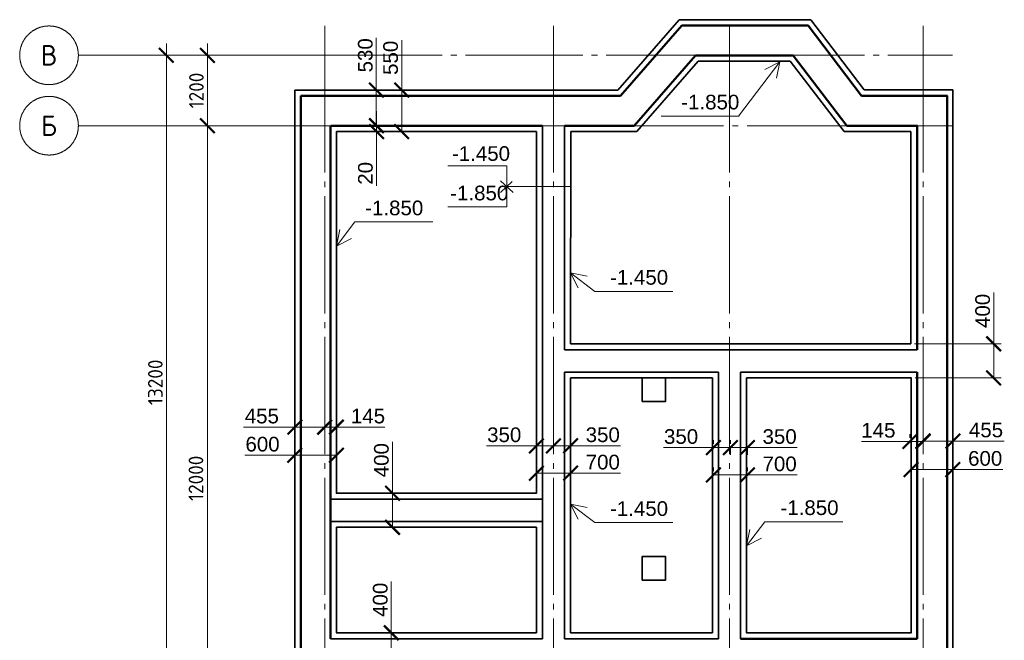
# Model space of a CAD drawing. Header units: millimetres. Extents: x -2096172177 to 2055029645, y -728784453 to 1899906214.
# Tile 78 of 109: x 3630674 to 3647459, y 1827455 to 1838034. Entities that reach past the tile are written whole.
import ezdxf
from ezdxf import colors
from ezdxf.entities.mleader import LeaderData, LeaderLine
from ezdxf.enums import TextEntityAlignment as Align
from ezdxf.math import Vec2, Vec3

# ---------------------------------------------------------------- set-up
doc = ezdxf.new("R2010")
doc.units = ezdxf.units.MM
doc.linetypes.add('DASHDOT_axis', pattern=[24, 20, -1.5, 1, -1.5])
for name, color, linetype, lineweight in [('Внутренние стены', 3, 'Continuous', 35), ('Наружные стены', 1, 'Continuous', 50), ('Размеры фундамент', 3, 'Continuous', 18), ('Толщины привязок', 130, 'Continuous', 18), ('Фундамент', 5, 'Continuous', 35)]:
    doc.layers.add(name, color=color, linetype=linetype, lineweight=lineweight)
doc.styles.add('GOST-2.304_Type-B', font='GOST Common.ttf')
doc.styles.get("Standard").update_dxf_attribs({"font": 'arial.ttf'})
doc.styles.add('стиль для стен', font='arial.ttf')
doc.dimstyles.new('Для размеров СТЕН', dxfattribs={"dimtxt": 2.5, "dimasz": 2.5, "dimexe": 1.25, "dimexo": 0.625, "dimtad": 1, "dimtxsty": 'стиль для стен', "dimblk": 'ARCHTICK', "dimcen": 2.5, "dimadec": 0, "dimazin": 0, "dimtfac": 1, "dimtmove": 0, "dimatfit": 3, "dimfxl": 1, "dimarcsym": 0})

# ---------------------------------------------------------------- blocks, each defined once
blk = doc.blocks.new('_ArchTick')
at = {"color": 0, "linetype": 'ByBlock', "const_width": 0.15}
blk.add_lwpolyline([(-0.5, -0.5), (0.5, 0.5)], dxfattribs=at)
blk = doc.blocks.new('*D640')
at = {"layer": 'Defpoints', "color": 0, "transparency": 16777216}
for p in [(1805402, 933711), (1805202, 933298), (1805402, 933298)]:
    blk.add_point(p, dxfattribs=at)
at = {"layer": 'Размеры фундамент', "color": 0, "lineweight": -2, "transparency": 16777216}
for p, q in [((1805202, 933360), (1805202, 933836)), ((1805402, 933360), (1805402, 933836)), ((1805202, 933711), (1805402, 933711)), ((1805402, 933711), (1806227, 933711))]:
    blk.add_line(p, q, dxfattribs=at)
at = {"layer": 'Размеры фундамент', "color": 0, "lineweight": -2, "transparency": 16777216, "xscale": 250, "yscale": 250, "zscale": 250, "rotation": 180}
blk.add_blockref('_ArchTick', (1805202, 933711), dxfattribs=at)
at = {"layer": 'Размеры фундамент', "color": 0, "lineweight": -2, "transparency": 16777216, "xscale": 250, "yscale": 250, "zscale": 250}
blk.add_blockref('_ArchTick', (1805402, 933711), dxfattribs=at)
at = {"layer": 'Размеры фундамент', "color": 0, "transparency": 16777216, "insert": (1805940, 933898), "char_height": 250, "attachment_point": 5, "style": 'стиль для стен'}
blk.add_mtext('145', dxfattribs=at)
blk = doc.blocks.new('*D641')
at = {"layer": 'Defpoints', "color": 0, "transparency": 16777216}
for p in [(1804692, 933711), (1804692, 933711), (1805202, 933711)]:
    blk.add_point(p, dxfattribs=at)
at = {"layer": 'Размеры фундамент', "color": 0, "lineweight": -2, "transparency": 16777216}
for p, q in [((1804692, 933773), (1804692, 933836)), ((1805202, 933773), (1805202, 933836)), ((1804692, 933711), (1803817, 933711)), ((1805202, 933711), (1804692, 933711))]:
    blk.add_line(p, q, dxfattribs=at)
at = {"layer": 'Размеры фундамент', "color": 0, "lineweight": -2, "transparency": 16777216, "xscale": 250, "yscale": 250, "zscale": 250, "rotation": 180}
blk.add_blockref('_ArchTick', (1804692, 933711), dxfattribs=at)
at = {"layer": 'Размеры фундамент', "color": 0, "lineweight": -2, "transparency": 16777216, "xscale": 250, "yscale": 250, "zscale": 250}
blk.add_blockref('_ArchTick', (1805202, 933711), dxfattribs=at)
at = {"layer": 'Размеры фундамент', "color": 0, "transparency": 16777216, "insert": (1804130, 933898), "char_height": 250, "attachment_point": 5, "style": 'стиль для стен'}
blk.add_mtext('455', dxfattribs=at)
blk = doc.blocks.new('*D642')
at = {"layer": 'Defpoints', "color": 0, "transparency": 16777216}
for p in [(1804692, 933232), (1804692, 933232), (1805402, 933232)]:
    blk.add_point(p, dxfattribs=at)
at = {"layer": 'Размеры фундамент', "color": 0, "lineweight": -2, "transparency": 16777216}
for p, q in [((1804692, 933294), (1804692, 933357)), ((1805402, 933294), (1805402, 933357)), ((1804692, 933232), (1803842, 933232)), ((1805402, 933232), (1804692, 933232))]:
    blk.add_line(p, q, dxfattribs=at)
at = {"layer": 'Размеры фундамент', "color": 0, "lineweight": -2, "transparency": 16777216, "xscale": 250, "yscale": 250, "zscale": 250, "rotation": 180}
blk.add_blockref('_ArchTick', (1804692, 933232), dxfattribs=at)
at = {"layer": 'Размеры фундамент', "color": 0, "lineweight": -2, "transparency": 16777216, "xscale": 250, "yscale": 250, "zscale": 250}
blk.add_blockref('_ArchTick', (1805402, 933232), dxfattribs=at)
at = {"layer": 'Размеры фундамент', "color": 0, "transparency": 16777216, "insert": (1804142, 933419), "char_height": 250, "attachment_point": 5, "style": 'стиль для стен'}
blk.add_mtext('600', dxfattribs=at)
blk = doc.blocks.new('*D643')
at = {"layer": 'Defpoints', "color": 0, "transparency": 16777216}
for p in [(1815177, 933467), (1815177, 933467), (1815402, 933467)]:
    blk.add_point(p, dxfattribs=at)
at = {"layer": 'Размеры фундамент', "color": 0, "lineweight": -2, "transparency": 16777216}
for p, q in [((1815177, 933530), (1815177, 933592)), ((1815402, 933530), (1815402, 933592)), ((1815177, 933467), (1814352, 933467)), ((1815402, 933467), (1815177, 933467))]:
    blk.add_line(p, q, dxfattribs=at)
at = {"layer": 'Размеры фундамент', "color": 0, "lineweight": -2, "transparency": 16777216, "xscale": 250, "yscale": 250, "zscale": 250, "rotation": 180}
blk.add_blockref('_ArchTick', (1815177, 933467), dxfattribs=at)
at = {"layer": 'Размеры фундамент', "color": 0, "lineweight": -2, "transparency": 16777216, "xscale": 250, "yscale": 250, "zscale": 250}
blk.add_blockref('_ArchTick', (1815402, 933467), dxfattribs=at)
at = {"layer": 'Размеры фундамент', "color": 0, "transparency": 16777216, "insert": (1814640, 933655), "char_height": 250, "attachment_point": 5, "style": 'стиль для стен'}
blk.add_mtext('145', dxfattribs=at)
blk = doc.blocks.new('*D644')
at = {"layer": 'Defpoints', "color": 0, "transparency": 16777216}
for p in [(1815198, 932988), (1815198, 932988), (1815908, 932988)]:
    blk.add_point(p, dxfattribs=at)
at = {"layer": 'Размеры фундамент', "color": 0, "lineweight": -2, "transparency": 16777216}
for p, q in [((1815198, 933051), (1815198, 933113)), ((1815908, 933051), (1815908, 933113)), ((1815198, 932988), (1815908, 932988)), ((1815908, 932988), (1816761, 932988))]:
    blk.add_line(p, q, dxfattribs=at)
at = {"layer": 'Размеры фундамент', "color": 0, "lineweight": -2, "transparency": 16777216, "xscale": 250, "yscale": 250, "zscale": 250, "rotation": 180}
blk.add_blockref('_ArchTick', (1815198, 932988), dxfattribs=at)
at = {"layer": 'Размеры фундамент', "color": 0, "lineweight": -2, "transparency": 16777216, "xscale": 250, "yscale": 250, "zscale": 250}
blk.add_blockref('_ArchTick', (1815908, 932988), dxfattribs=at)
at = {"layer": 'Размеры фундамент', "color": 0, "transparency": 16777216, "insert": (1816461, 933176), "char_height": 250, "attachment_point": 5, "style": 'стиль для стен'}
blk.add_mtext('600', dxfattribs=at)
blk = doc.blocks.new('*D645')
at = {"layer": 'Defpoints', "color": 0, "transparency": 16777216}
for p in [(1809102, 933449), (1809392, 933449), (1809392, 933392)]:
    blk.add_point(p, dxfattribs=at)
at = {"layer": 'Размеры фундамент', "color": 0, "lineweight": -2, "transparency": 16777216}
for p, q in [((1809102, 933392), (1809392, 933392)), ((1809102, 933387), (1809102, 933267)), ((1809392, 933392), (1810242, 933392)), ((1809392, 933387), (1809392, 933267))]:
    blk.add_line(p, q, dxfattribs=at)
at = {"layer": 'Размеры фундамент', "color": 0, "lineweight": -2, "transparency": 16777216, "xscale": 250, "yscale": 250, "zscale": 250, "rotation": 180}
blk.add_blockref('_ArchTick', (1809102, 933392), dxfattribs=at)
at = {"layer": 'Размеры фундамент', "color": 0, "lineweight": -2, "transparency": 16777216, "xscale": 250, "yscale": 250, "zscale": 250}
blk.add_blockref('_ArchTick', (1809392, 933392), dxfattribs=at)
at = {"layer": 'Размеры фундамент', "color": 0, "transparency": 16777216, "insert": (1809942, 933579), "char_height": 250, "attachment_point": 5, "style": 'стиль для стен'}
blk.add_mtext('350', dxfattribs=at)
blk = doc.blocks.new('*D646')
at = {"layer": 'Defpoints', "color": 0, "transparency": 16777216}
for p in [(1808812, 933392), (1808812, 933392), (1809102, 933392)]:
    blk.add_point(p, dxfattribs=at)
at = {"layer": 'Размеры фундамент', "color": 0, "lineweight": -2, "transparency": 16777216}
for p, q in [((1808812, 933454), (1808812, 933517)), ((1809102, 933454), (1809102, 933517)), ((1808812, 933392), (1807962, 933392)), ((1809102, 933392), (1808812, 933392))]:
    blk.add_line(p, q, dxfattribs=at)
at = {"layer": 'Размеры фундамент', "color": 0, "lineweight": -2, "transparency": 16777216, "xscale": 250, "yscale": 250, "zscale": 250, "rotation": 180}
blk.add_blockref('_ArchTick', (1808812, 933392), dxfattribs=at)
at = {"layer": 'Размеры фундамент', "color": 0, "lineweight": -2, "transparency": 16777216, "xscale": 250, "yscale": 250, "zscale": 250}
blk.add_blockref('_ArchTick', (1809102, 933392), dxfattribs=at)
at = {"layer": 'Размеры фундамент', "color": 0, "transparency": 16777216, "insert": (1808262, 933579), "char_height": 250, "attachment_point": 5, "style": 'стиль для стен'}
blk.add_mtext('350', dxfattribs=at)
blk = doc.blocks.new('*D647')
at = {"layer": 'Defpoints', "color": 0, "transparency": 16777216}
for p in [(1808812, 932926), (1809392, 932926), (1809392, 932926)]:
    blk.add_point(p, dxfattribs=at)
at = {"layer": 'Размеры фундамент', "color": 0, "lineweight": -2, "transparency": 16777216}
for p, q in [((1808812, 932988), (1808812, 933051)), ((1808812, 932926), (1809392, 932926)), ((1809392, 932988), (1809392, 933051)), ((1809392, 932926), (1810242, 932926))]:
    blk.add_line(p, q, dxfattribs=at)
at = {"layer": 'Размеры фундамент', "color": 0, "lineweight": -2, "transparency": 16777216, "xscale": 250, "yscale": 250, "zscale": 250, "rotation": 180}
blk.add_blockref('_ArchTick', (1808812, 932926), dxfattribs=at)
at = {"layer": 'Размеры фундамент', "color": 0, "lineweight": -2, "transparency": 16777216, "xscale": 250, "yscale": 250, "zscale": 250}
blk.add_blockref('_ArchTick', (1809392, 932926), dxfattribs=at)
at = {"layer": 'Размеры фундамент', "color": 0, "transparency": 16777216, "insert": (1809942, 933113), "char_height": 250, "attachment_point": 5, "style": 'стиль для стен'}
blk.add_mtext('700', dxfattribs=at)
blk = doc.blocks.new('*D648')
at = {"layer": 'Defpoints', "color": 0, "transparency": 16777216}
for p in [(1812117, 933418), (1812407, 933418), (1812407, 933361)]:
    blk.add_point(p, dxfattribs=at)
at = {"layer": 'Размеры фундамент', "color": 0, "lineweight": -2, "transparency": 16777216}
for p, q in [((1812117, 933361), (1812407, 933361)), ((1812117, 933356), (1812117, 933236)), ((1812407, 933361), (1813257, 933361)), ((1812407, 933356), (1812407, 933236))]:
    blk.add_line(p, q, dxfattribs=at)
at = {"layer": 'Размеры фундамент', "color": 0, "lineweight": -2, "transparency": 16777216, "xscale": 250, "yscale": 250, "zscale": 250, "rotation": 180}
blk.add_blockref('_ArchTick', (1812117, 933361), dxfattribs=at)
at = {"layer": 'Размеры фундамент', "color": 0, "lineweight": -2, "transparency": 16777216, "xscale": 250, "yscale": 250, "zscale": 250}
blk.add_blockref('_ArchTick', (1812407, 933361), dxfattribs=at)
at = {"layer": 'Размеры фундамент', "color": 0, "transparency": 16777216, "insert": (1812957, 933549), "char_height": 250, "attachment_point": 5, "style": 'стиль для стен'}
blk.add_mtext('350', dxfattribs=at)
blk = doc.blocks.new('*D649')
at = {"layer": 'Defpoints', "color": 0, "transparency": 16777216}
for p in [(1811827, 933361), (1811827, 933361), (1812117, 933361)]:
    blk.add_point(p, dxfattribs=at)
at = {"layer": 'Размеры фундамент', "color": 0, "lineweight": -2, "transparency": 16777216}
for p, q in [((1811827, 933424), (1811827, 933486)), ((1812117, 933424), (1812117, 933486)), ((1811827, 933361), (1810977, 933361)), ((1812117, 933361), (1811827, 933361))]:
    blk.add_line(p, q, dxfattribs=at)
at = {"layer": 'Размеры фундамент', "color": 0, "lineweight": -2, "transparency": 16777216, "xscale": 250, "yscale": 250, "zscale": 250, "rotation": 180}
blk.add_blockref('_ArchTick', (1811827, 933361), dxfattribs=at)
at = {"layer": 'Размеры фундамент', "color": 0, "lineweight": -2, "transparency": 16777216, "xscale": 250, "yscale": 250, "zscale": 250}
blk.add_blockref('_ArchTick', (1812117, 933361), dxfattribs=at)
at = {"layer": 'Размеры фундамент', "color": 0, "transparency": 16777216, "insert": (1811277, 933549), "char_height": 250, "attachment_point": 5, "style": 'стиль для стен'}
blk.add_mtext('350', dxfattribs=at)
blk = doc.blocks.new('*D650')
at = {"layer": 'Defpoints', "color": 0, "transparency": 16777216}
for p in [(1811827, 932895), (1812407, 932895), (1812407, 932895)]:
    blk.add_point(p, dxfattribs=at)
at = {"layer": 'Размеры фундамент', "color": 0, "lineweight": -2, "transparency": 16777216}
for p, q in [((1811827, 932958), (1811827, 933020)), ((1812407, 932958), (1812407, 933020)), ((1811827, 932895), (1812407, 932895)), ((1812407, 932895), (1813257, 932895))]:
    blk.add_line(p, q, dxfattribs=at)
at = {"layer": 'Размеры фундамент', "color": 0, "lineweight": -2, "transparency": 16777216, "xscale": 250, "yscale": 250, "zscale": 250, "rotation": 180}
blk.add_blockref('_ArchTick', (1811827, 932895), dxfattribs=at)
at = {"layer": 'Размеры фундамент', "color": 0, "lineweight": -2, "transparency": 16777216, "xscale": 250, "yscale": 250, "zscale": 250}
blk.add_blockref('_ArchTick', (1812407, 932895), dxfattribs=at)
at = {"layer": 'Размеры фундамент', "color": 0, "transparency": 16777216, "insert": (1812957, 933083), "char_height": 250, "attachment_point": 5, "style": 'стиль для стен'}
blk.add_mtext('700', dxfattribs=at)
blk = doc.blocks.new('*D651')
at = {"layer": 'Defpoints', "color": 0, "transparency": 16777216}
for p in [(1806082, 939456), (1806213, 939456), (1806213, 938849)]:
    blk.add_point(p, dxfattribs=at)
at = {"layer": 'Размеры фундамент', "color": 0, "lineweight": -2, "transparency": 16777216}
for p, q in [((1806082, 939456), (1806082, 940349)), ((1806151, 939456), (1805957, 939456)), ((1806082, 938849), (1806082, 939456)), ((1806151, 938849), (1805957, 938849))]:
    blk.add_line(p, q, dxfattribs=at)
at = {"layer": 'Размеры фундамент', "color": 0, "lineweight": -2, "transparency": 16777216, "xscale": 250, "yscale": 250, "zscale": 250}
for p, rotation in [((1806082, 939456), 90), ((1806082, 938849), 270)]:
    blk.add_blockref('_ArchTick', p, dxfattribs=dict(at, rotation=rotation))
at = {"layer": 'Размеры фундамент', "color": 0, "transparency": 16777216, "insert": (1805895, 940049), "char_height": 250, "attachment_point": 5, "rotation": 90, "style": 'стиль для стен'}
blk.add_mtext('530', dxfattribs=at)
blk = doc.blocks.new('*D652')
at = {"layer": 'Defpoints', "color": 0, "transparency": 16777216}
for p in [(1806106, 938849), (1806085, 938749), (1806087, 938749)]:
    blk.add_point(p, dxfattribs=at)
at = {"layer": 'Размеры фундамент', "color": 0, "lineweight": -2, "transparency": 16777216}
for p, q in [((1806085, 938849), (1806085, 939099)), ((1806044, 938849), (1805960, 938849)), ((1806085, 938849), (1806085, 938749)), ((1806024, 938749), (1805960, 938749)), ((1806085, 938749), (1806085, 937824))]:
    blk.add_line(p, q, dxfattribs=at)
at = {"layer": 'Размеры фундамент', "color": 0, "lineweight": -2, "transparency": 16777216, "xscale": 250, "yscale": 250, "zscale": 250}
for p, rotation in [((1806085, 938849), 270), ((1806085, 938749), 90)]:
    blk.add_blockref('_ArchTick', p, dxfattribs=dict(at, rotation=rotation))
at = {"layer": 'Размеры фундамент', "color": 0, "transparency": 16777216, "insert": (1805897, 938037), "char_height": 250, "attachment_point": 5, "rotation": 90, "style": 'стиль для стен'}
blk.add_mtext('20', dxfattribs=at)
blk = doc.blocks.new('*D653')
at = {"layer": 'Defpoints', "color": 0, "transparency": 16777216}
for p in [(1806514, 939456), (1806701, 939456), (1806701, 938749)]:
    blk.add_point(p, dxfattribs=at)
at = {"layer": 'Размеры фундамент', "color": 0, "lineweight": -2, "transparency": 16777216}
for p, q in [((1806514, 939456), (1806514, 940306)), ((1806639, 939456), (1806389, 939456)), ((1806514, 938749), (1806514, 939456)), ((1806638, 938749), (1806389, 938749))]:
    blk.add_line(p, q, dxfattribs=at)
at = {"layer": 'Размеры фундамент', "color": 0, "lineweight": -2, "transparency": 16777216, "xscale": 250, "yscale": 250, "zscale": 250}
for p, rotation in [((1806514, 939456), 90), ((1806514, 938749), 270)]:
    blk.add_blockref('_ArchTick', p, dxfattribs=dict(at, rotation=rotation))
at = {"layer": 'Размеры фундамент', "color": 0, "transparency": 16777216, "insert": (1806326, 940006), "char_height": 250, "attachment_point": 5, "rotation": 90, "style": 'стиль для стен'}
blk.add_mtext('550', dxfattribs=at)
blk = doc.blocks.new('*D654')
at = {"layer": 'Defpoints', "color": 0, "transparency": 16777216}
for p in [(1815402, 933765), (1815912, 933765), (1815912, 933474)]:
    blk.add_point(p, dxfattribs=at)
at = {"layer": 'Размеры фундамент', "color": 0, "lineweight": -2, "transparency": 16777216}
for p, q in [((1815402, 933703), (1815402, 933349)), ((1815912, 933703), (1815912, 933349)), ((1815402, 933474), (1815912, 933474)), ((1815912, 933474), (1816787, 933474))]:
    blk.add_line(p, q, dxfattribs=at)
at = {"layer": 'Размеры фундамент', "color": 0, "lineweight": -2, "transparency": 16777216, "xscale": 250, "yscale": 250, "zscale": 250, "rotation": 180}
blk.add_blockref('_ArchTick', (1815402, 933474), dxfattribs=at)
at = {"layer": 'Размеры фундамент', "color": 0, "lineweight": -2, "transparency": 16777216, "xscale": 250, "yscale": 250, "zscale": 250}
blk.add_blockref('_ArchTick', (1815912, 933474), dxfattribs=at)
at = {"layer": 'Размеры фундамент', "color": 0, "transparency": 16777216, "insert": (1816475, 933661), "char_height": 250, "attachment_point": 5, "style": 'стиль для стен'}
blk.add_mtext('455', dxfattribs=at)
blk = doc.blocks.new('*D655')
at = {"layer": 'Defpoints', "color": 0, "transparency": 16777216}
for p in [(1815196, 935130), (1816606, 935130), (1815202, 934549)]:
    blk.add_point(p, dxfattribs=at)
at = {"layer": 'Размеры фундамент', "color": 0, "lineweight": -2, "transparency": 16777216}
for p, q in [((1816606, 935130), (1816606, 936005)), ((1815259, 935130), (1816731, 935130)), ((1816606, 934549), (1816606, 935130)), ((1815265, 934549), (1816731, 934549))]:
    blk.add_line(p, q, dxfattribs=at)
at = {"layer": 'Размеры фундамент', "color": 0, "lineweight": -2, "transparency": 16777216, "xscale": 250, "yscale": 250, "zscale": 250}
for p, rotation in [((1816606, 935130), 90), ((1816606, 934549), 270)]:
    blk.add_blockref('_ArchTick', p, dxfattribs=dict(at, rotation=rotation))
at = {"layer": 'Размеры фундамент', "color": 0, "transparency": 16777216, "insert": (1816419, 935692), "char_height": 250, "attachment_point": 5, "rotation": 90, "style": 'стиль для стен'}
blk.add_mtext('400', dxfattribs=at)
blk = doc.blocks.new('*D656')
at = {"layer": 'Defpoints', "color": 0, "transparency": 16777216}
for p in [(1806337, 930204), (1806337, 930204), (1806337, 929494)]:
    blk.add_point(p, dxfattribs=at)
at = {"layer": 'Размеры фундамент', "color": 0, "lineweight": -2, "transparency": 16777216}
for p, q in [((1806337, 930204), (1806337, 931080)), ((1806337, 929494), (1806337, 930204)), ((1806400, 930204), (1806462, 930204)), ((1806400, 929494), (1806462, 929494))]:
    blk.add_line(p, q, dxfattribs=at)
at = {"layer": 'Размеры фундамент', "color": 0, "lineweight": -2, "transparency": 16777216, "xscale": 250, "yscale": 250, "zscale": 250}
for p, rotation in [((1806337, 930204), 90), ((1806337, 929494), 270)]:
    blk.add_blockref('_ArchTick', p, dxfattribs=dict(at, rotation=rotation))
at = {"layer": 'Размеры фундамент', "color": 0, "transparency": 16777216, "insert": (1806150, 930767), "char_height": 250, "attachment_point": 5, "rotation": 90, "style": 'стиль для стен'}
blk.add_mtext('400', dxfattribs=at)
blk = doc.blocks.new('*D657')
at = {"layer": 'Defpoints', "color": 0, "transparency": 16777216}
for p in [(1806198, 932584), (1806357, 932584), (1806198, 932004)]:
    blk.add_point(p, dxfattribs=at)
at = {"layer": 'Размеры фундамент', "color": 0, "lineweight": -2, "transparency": 16777216}
for p, q in [((1806357, 932584), (1806357, 933459)), ((1806260, 932584), (1806482, 932584)), ((1806357, 932004), (1806357, 932584)), ((1806260, 932004), (1806482, 932004))]:
    blk.add_line(p, q, dxfattribs=at)
at = {"layer": 'Размеры фундамент', "color": 0, "lineweight": -2, "transparency": 16777216, "xscale": 250, "yscale": 250, "zscale": 250}
for p, rotation in [((1806357, 932584), 90), ((1806357, 932004), 270)]:
    blk.add_blockref('_ArchTick', p, dxfattribs=dict(at, rotation=rotation))
at = {"layer": 'Размеры фундамент', "color": 0, "transparency": 16777216, "insert": (1806169, 933147), "char_height": 250, "attachment_point": 5, "rotation": 90, "style": 'стиль для стен'}
blk.add_mtext('400', dxfattribs=at)
blk = doc.blocks.new('Фасад (на основе 1 эт)')
at = {"linetype": 'DASHDOT_axis'}
for p, q in [((1805202.26, 940049.145), (1805202.26, 940549.145)), ((1809102.26, 940049.145), (1809102.26, 940549.145)), ((1812102.26, 940049.145), (1812102.26, 940549.145)), ((1815402.26, 940049.145), (1815402.26, 940549.145)), ((1802502.26, 926649.145), (1802502.26, 940249.145)), ((1803202.26, 940249.145), (1803202.26, 938649.145)), ((1802002.26, 940049.145), (1801002.26, 940049.145)), ((1805202.26, 940049.145), (1802002.26, 940049.145)), ((1802564.76, 940049.145), (1802627.26, 940049.145)), ((1803264.76, 940049.145), (1803327.26, 940049.145)), ((1815402.26, 940049.145), (1815902.26, 940049.145)), ((1803202.26, 939049.145), (1803202.26, 929649.145)), ((1802002.26, 938849.145), (1801002.26, 938849.145)), ((1805202.26, 938849.145), (1802002.26, 938849.145)), ((1803139.76, 938849.145), (1803077.26, 938849.145)), ((1803139.76, 938849.145), (1803077.26, 938849.145)), ((1815402.26, 938849.145), (1815902.26, 938849.145))]:
    blk.add_line(p, q, dxfattribs=at)
at = {"linetype": 'DASHDOT_axis', "lineweight": 15, "ltscale": 100}
for p, q in [((1805202.26, 940049.145), (1815402.26, 940049.145)), ((1805202.26, 938849.145), (1815402.26, 938849.145))]:
    blk.add_line(p, q, dxfattribs=at)
at = {"linetype": 'DASHDOT_axis', "lineweight": 20, "ltscale": 100}
for p, q in [((1805202.26, 940049.145), (1805202.26, 926849.145)), ((1809102.26, 940049.145), (1809102.26, 926849.145)), ((1812102.26, 940049.145), (1812102.26, 926849.145)), ((1815402.26, 940049.145), (1815402.26, 926849.145))]:
    blk.add_line(p, q, dxfattribs=at)
at = {"linetype": 'DASHDOT_axis'}
for centre in [(1800502.26, 940049.145), (1800502.26, 938849.145)]:
    blk.add_circle(centre, 500, dxfattribs=at)
at = {"layer": 'Внутренние стены'}
for p, q in [((1808912.26, 938849.145), (1808912.26, 930104.145)), ((1809292.26, 938849.145), (1809292.26, 935029.942)), ((1809292.26, 935029.942), (1813222.06, 935029.942)), ((1813222.06, 935029.942), (1815302.26, 935029.942)), ((1809292.26, 934649.942), (1809292.26, 930104.145)), ((1809292.26, 934649.942), (1811912.26, 934649.942)), ((1811912.26, 930104.145), (1811912.26, 934649.145)), ((1812292.26, 934649.942), (1813222.06, 934649.942)), ((1812292.26, 930104.145), (1812292.26, 934649.145)), ((1813222.06, 934649.942), (1815302.26, 934649.942)), ((1805302.26, 932484.145), (1808912.26, 932484.145)), ((1805302.26, 932104.145), (1808912.26, 932104.145)), ((1805302.26, 930104.145), (1808912.26, 930104.145)), ((1809292.26, 930104.145), (1811912.26, 930104.145))]:
    blk.add_line(p, q, dxfattribs=at)
at = {"layer": 'Наружные стены'}
for p, q in [((1810246.407, 939358.041), (1811288.898, 940556.459)), ((1811288.898, 940556.459), (1813442.714, 940556.459)), ((1813442.714, 940556.459), (1814351.976, 939358.041)), ((1810479.48, 938848.041), (1811521.213, 940046.459)), ((1811521.213, 940046.459), (1813189.483, 940046.459)), ((1813189.483, 940046.459), (1814104.237, 938848.041)), ((1804792.26, 926339.145), (1804792.26, 939359.145)), ((1804796.471, 939358.041), (1810246.407, 939358.041)), ((1814351.976, 939358.041), (1815816.471, 939358.041)), ((1815812.26, 939359.145), (1815812.26, 929594.145)), ((1805302.26, 930104.145), (1805302.26, 938849.145)), ((1805306.471, 938848.041), (1808912.26, 938848.041)), ((1809292.26, 938848.041), (1810479.48, 938848.041)), ((1814104.237, 938848.041), (1815306.471, 938848.041)), ((1815302.26, 938849.145), (1815302.26, 935029.942)), ((1815302.26, 934649.942), (1815302.26, 930104.145)), ((1815302.26, 930104.145), (1812292.26, 930104.145))]:
    blk.add_line(p, q, dxfattribs=at)
at = {"layer": 'Размеры фундамент'}
for p, q in [((1812958.106, 939940.684), (1812253.538, 939012.42)), ((1812958.106, 939940.684), (1812703.59, 939809.876)), ((1812958.106, 939940.684), (1812902.757, 939658.389)), ((1810940.213, 939013.254), (1812269.582, 939013.254)), ((1808305.194, 938165.331), (1807298.052, 938165.331)), ((1808305.194, 937468.095), (1808305.194, 938165.331)), ((1808412.903, 937709.582), (1808197.172, 937911.194)), ((1808198.154, 937709.53), (1808395.208, 937895.451)), ((1809394.802, 937810.76), (1808305.194, 937810.76)), ((1808305.194, 937468.095), (1807298.052, 937468.095)), ((1805402.26, 936794.877), (1805717.194, 937208.812)), ((1805717.194, 937208.812), (1807046.563, 937208.812)), ((1805402.26, 936794.877), (1805457.609, 937077.171)), ((1805402.26, 936794.877), (1805656.776, 936925.684)), ((1809393.358, 936340.234), (1809807.293, 936025.3)), ((1809393.358, 936340.234), (1809675.652, 936284.885)), ((1809393.358, 936340.234), (1809524.165, 936085.718)), ((1809807.293, 936025.3), (1811136.662, 936025.3)), ((1809392.26, 932398.198), (1809806.195, 932083.263)), ((1809392.26, 932398.198), (1809674.554, 932342.849)), ((1809392.26, 932398.198), (1809523.067, 932143.682)), ((1809806.195, 932083.263), (1811135.564, 932083.263)), ((1812392.26, 931684.969), (1812707.194, 932098.904)), ((1812707.194, 932098.904), (1814036.563, 932098.904)), ((1812392.26, 931684.969), (1812447.609, 931967.263)), ((1812392.26, 931684.969), (1812646.776, 931815.776))]:
    blk.add_line(p, q, dxfattribs=at)
at = {"layer": 'Фундамент'}
for p, q in [((1810201.676, 939455.625), (1811246.032, 940656.217)), ((1811246.032, 940656.217), (1813491.459, 940656.217)), ((1813491.459, 940656.217), (1814400.537, 939458.041)), ((1810524.412, 938748.041), (1811568.522, 939946.459)), ((1811568.522, 939946.459), (1813136.726, 939946.459)), ((1813136.726, 939946.459), (1814057.911, 938748.041)), ((1804692.26, 939456.663), (1810201.676, 939455.625)), ((1804692.26, 939456.663), (1804692.26, 926239.145)), ((1814400.537, 939458.041), (1815912.26, 939458.041)), ((1815912.26, 939458.041), (1815912.26, 929494.145)), ((1809392.37, 935129.942), (1809396.361, 938748.041)), ((1809396.361, 938748.041), (1810524.412, 938748.041)), ((1810524.412, 938748.041), (1810524.412, 938748.041)), ((1810524.412, 938748.041), (1810524.412, 938748.041)), ((1814057.911, 938748.041), (1815196.471, 938748.041)), ((1815196.471, 938748.041), (1815196.471, 935129.942)), ((1815196.471, 935129.942), (1809392.37, 935129.942)), ((1815306.471, 935129.942), (1815302.26, 935129.942))]:
    blk.add_line(p, q, dxfattribs=at)
for points in [[(1805402.26, 938749.145), (1808812.26, 938749.145), (1808812.26, 932584.145), (1805402.26, 932584.145)], [(1809392.26, 934549.942), (1811812.26, 934549.942), (1811812.26, 930204.145), (1809392.26, 930204.145)], [(1810612.26, 934149.145), (1811012.26, 934149.145), (1811012.26, 934549.145), (1810612.26, 934549.145)], [(1812392.26, 934549.145), (1815202.26, 934549.145), (1815202.26, 930204.145), (1812392.26, 930204.145)], [(1805402.26, 932004.145), (1808812.26, 932004.145), (1808812.26, 930204.145), (1805402.26, 930204.145)], [(1810612.475, 931104.145), (1811012.475, 931104.145), (1811012.475, 931504.145), (1810612.475, 931504.145)]]:
    blk.add_lwpolyline(points, close=True, dxfattribs=at)
at = {"linetype": 'DASHDOT_axis', "xscale": 250, "yscale": 250, "zscale": 250}
for p, rotation in [((1802502.26, 940049.145), 90), ((1803202.26, 940049.145), 90), ((1803202.26, 938849.145), 270), ((1803202.26, 938849.145), 90)]:
    blk.add_blockref('_ArchTick', p, dxfattribs=dict(at, rotation=rotation))
at = {"linetype": 'DASHDOT_axis', "style": 'GOST-2.304_Type-B'}
for s, p in [('В', (1800502.26, 940049.145)), ('Б', (1800502.26, 938849.145))]:
    blk.add_text(s, height=350, dxfattribs=at).set_placement(p, align=Align.MIDDLE_CENTER)
at = {"linetype": 'DASHDOT_axis', "char_height": 250, "attachment_point": 5, "rotation": 90, "style": 'GOST-2.304_Type-B', "bg_fill": 3, "box_fill_scale": 1.1, "bg_fill_color": 256, "bg_fill_true_color": 13158600, "bg_fill_transparency": 0}
for s, insert in [('1200', (1803014.76, 939449.145)), ('13200', (1802314.76, 934474.497)), ('12000', (1803007.302, 932838.294))]:
    blk.add_mtext(s, dxfattribs=dict(at, insert=insert))
at = {"layer": 'Размеры фундамент', "char_height": 250, "attachment_point": 1, "style": 'стиль для стен'}
for s, insert, width in [('-1.850', (1811279.874, 939376.89), 240.39411), ('-1.450', (1807370.954, 938499.787), 7.73926), ('-1.850', (1807341.052, 937826.761), 7.73926), ('-1.850', (1805891.909, 937572.448), 240.39411), ('-1.450', (1810066.497, 936388.936), 240.39411), ('-1.450', (1810065.399, 932446.899), 240.39411), ('-1.850', (1812971.508, 932462.54), 240.39411)]:
    blk.add_mtext(s, dxfattribs=dict(at, insert=insert, width=width))
at = {"layer": 'Размеры фундамент'}
for base, p1, p2, text, picture, middle in [((1806082.076, 939456.407), (1806213.119, 938849.145), (1806213.233, 939456.407), '530', '*D651', (1806082.076, 940049.145)), ((1806513.507, 939456.305), (1806700.874, 938749.145), (1806701.007, 939456.305), '550', '*D653', (1806513.507, 940006.305)), ((1806337.455, 930204.145), (1806337.455, 929494.145), (1806337.455, 930204.145), '400', '*D656', (1806337.455, 930767.365))]:
    dim = blk.add_linear_dim(base=base, p1=p1, p2=p2, angle=90, text=text, dimstyle='Для размеров СТЕН', dxfattribs=at)
    dim.commit()
    dim.dimension.update_dxf_attribs({"geometry": picture, "text_midpoint": middle, "dimtype": 128})
for base, p1, p2, text, picture, middle in [((1806084.648, 938749.145), (1806106.405, 938849.145), (1806086.814, 938749.145), '20', '*D652', (1805897.148, 938036.645)), ((1816606.252, 935129.942), (1815202.26, 934549.145), (1815196.471, 935129.942), '400', '*D655', (1816418.752, 935692.442)), ((1806356.909, 932584.145), (1806197.505, 932004.145), (1806197.505, 932584.145), '400', '*D657', (1806169.409, 933146.645))]:
    dim = blk.add_linear_dim(base=base, p1=p1, p2=p2, angle=90, text=text, dimstyle='Для размеров СТЕН', dxfattribs=at)
    dim.commit()
    dim.dimension.update_dxf_attribs({"geometry": picture, "text_midpoint": middle})
for base, p1, p2, text, picture, middle in [((1804692.26, 933710.944), (1805202.26, 933710.944), (1804692.26, 933710.944), '455', '*D641', (1804129.76, 933898.444)), ((1805402.26, 933710.944), (1805202.26, 933297.882), (1805402.26, 933297.882), '145', '*D640', (1805939.76, 933898.444)), ((1815177.181, 933467.248), (1815402.26, 933467.248), (1815177.181, 933467.248), '145', '*D643', (1814639.681, 933654.748)), ((1815912.26, 933473.792), (1815402.26, 933765.382), (1815912.26, 933765.382), '455', '*D654', (1816474.76, 933661.292)), ((1808812.26, 933391.893), (1809102.26, 933391.893), (1808812.26, 933391.893), '350', '*D646', (1808262.26, 933579.393)), ((1809392.26, 933391.893), (1809102.26, 933449.145), (1809392.26, 933449.145), '350', '*D645', (1809942.26, 933579.393)), ((1811827.074, 933361.068), (1812117.074, 933361.068), (1811827.074, 933361.068), '350', '*D649', (1811277.074, 933548.568)), ((1812407.074, 933361.068), (1812117.074, 933418.32), (1812407.074, 933418.32), '350', '*D648', (1812957.074, 933548.568)), ((1809392.26, 932925.935), (1808812.26, 932925.935), (1809392.26, 932925.935), '700', '*D647', (1809942.26, 933113.435)), ((1812407.074, 932895.11), (1811827.074, 932895.11), (1812407.074, 932895.11), '700', '*D650', (1812957.074, 933082.61))]:
    dim = blk.add_linear_dim(base=base, p1=p1, p2=p2, text=text, dimstyle='Для размеров СТЕН', dxfattribs=at)
    dim.commit()
    dim.dimension.update_dxf_attribs({"geometry": picture, "text_midpoint": middle})
for base, p1, p2, picture, middle in [((1804692.26, 933231.855), (1805402.26, 933231.855), (1804692.26, 933231.855), '*D642', (1804142.26, 933231.855)), ((1815198.37, 932988.158), (1815908.37, 932988.158), (1815198.37, 932988.158), '*D644', (1816460.816, 932988.158))]:
    dim = blk.add_linear_dim(base=base, p1=p1, p2=p2, text='600', dimstyle='Для размеров СТЕН', dxfattribs=at)
    dim.commit()
    dim.dimension.update_dxf_attribs({"geometry": picture, "text_midpoint": middle, "dimtype": 128})
at = {"layer": 'Наружные стены'}
ml = blk.add_multileader_mtext('Standard', dxfattribs=at)
ml.set_content('', color=256)
ml.set_leader_properties()
ml.build(insert=Vec2(0, 0))
ctx = ml.context
ctx.base_point, ctx.plane_origin = Vec3(1810487.48, 938848.041), Vec3(1809296.471, 938848.041)
notes = []
notes.append((ctx, [(0, (1, 1, 0), (1810479.48, 938848.041), (1, 0), 8, [(0, [(1809296.471, 938848.041)], 0, [])])]))
ctx.mtext.insert, ctx.mtext.flow_direction = Vec3(1810489.48, 938850.041), 5
for ctx, leaders in notes:
    for number, flags, end, landing, length, lines in leaders:
        leader = LeaderData()
        leader.index, (leader.has_last_leader_line, leader.has_dogleg_vector, leader.attachment_direction) = number, flags
        leader.last_leader_point, leader.dogleg_vector, leader.dogleg_length = Vec3(end), Vec3(landing), length
        for number, points, colour, breaks in lines:
            line = LeaderLine()
            line.index, line.vertices, line.color, line.breaks = number, Vec3.list(points), colors.encode_raw_color(colour), breaks
            leader.lines.append(line)
        ctx.leaders.append(leader)

msp = doc.modelspace()

# ---------------------------------------------------------------- block references
at = {"layer": 'Толщины привязок'}
msp.add_blockref('Фасад (на основе 1 эт)', (1830671.788, 897377.872), dxfattribs=at)

doc.saveas('drawing.dxf')
